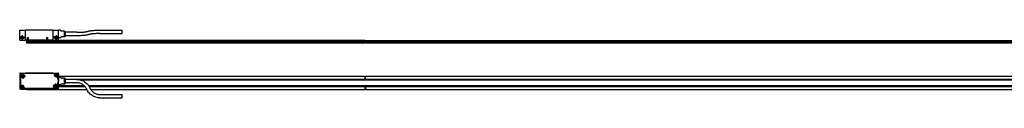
# Model space of a CAD drawing. Header units: millimetres. Extents: x -85 to 3708, y -72 to 348.
# Tile 9 of 10: x 649 to 1812, y 165 to 245. Entities that reach past the tile are written whole.
import ezdxf

# ---------------------------------------------------------------- set-up
doc = ezdxf.new("R2010")
doc.units = ezdxf.units.MM
doc.linetypes.add('DOT_CENTER', pattern=[14, 12, -1, 0, -1])
doc.layers.add('1', color=7, linetype='Continuous')

# ---------------------------------------------------------------- blocks, each defined once
blk = doc.blocks.new('CABEZA_REGLA_EXPOSED__8', base_point=(649, 232.8))
at = {"color": 7, "linetype": 'Continuous'}
for p, q in [((649, 232.8), (649, 244.8)), ((649, 244.8), (656, 244.8)), ((656, 232.8), (656, 244.8)), ((688, 244.8), (656, 244.8)), ((688, 244.8), (695, 244.8)), ((688, 244.8), (688, 232.8)), ((695, 244.6), (695, 244.8)), ((696.8, 244.6), (695, 244.6)), ((695, 235.6), (695, 244.6)), ((697.7, 243.9), (697.1, 244.4)), ((743.8, 244.7), (770.1, 244.7)), ((770.1, 240.7), (770.1, 244.7)), ((649, 232.8), (656, 232.8)), ((657.8, 232.8), (656, 232.8)), ((657.8, 235.8), (657.8, 232.8)), ((657.8, 235.8), (659, 235.8)), ((657.8, 232.8), (659, 232.8)), ((659, 235.8), (659, 232.8)), ((680.5, 232.8), (659, 232.8)), ((680.5, 235.8), (680.5, 232.8)), ((680.5, 235.8), (681.7, 235.8)), ((680.5, 232.8), (681.7, 232.8)), ((681.7, 235.8), (681.7, 232.8)), ((688, 232.8), (681.7, 232.8)), ((688, 232.8), (695, 232.8)), ((696.8, 235.6), (695, 235.6)), ((695, 232.8), (695, 235.6)), ((697.7, 236.3), (697.1, 235.7)), ((702, 243.6), (698.4, 243.6)), ((702, 236.6), (698.4, 236.6)), ((702.5, 243.1), (702, 243.6)), ((702, 236.6), (702, 243.6)), ((702.5, 237.1), (702, 236.6)), ((702.5, 243.1), (702.5, 237.1)), ((716.3, 242.1), (702.5, 242.1)), ((716.3, 238.1), (702.5, 238.1)), ((743.8, 240.7), (770.1, 240.7))]:
    blk.add_line(p, q, dxfattribs=at)
for centre, radius in [((652, 235.8), 1.85), ((652, 235.8), 1.6), ((652, 235.8), 1.25), ((692, 235.8), 1.85), ((692, 235.8), 1.6), ((692, 235.8), 1.25)]:
    blk.add_circle(centre, radius, dxfattribs=at)
for centre, radius, start, end in [((696.8, 244.1), 0.5, 45, 90), ((696.8, 236.1), 0.5, 270, 315), ((698.4, 244.6), 1, 225, 270), ((698.4, 235.6), 1, 90, 135)]:
    blk.add_arc(centre, radius, start, end, dxfattribs=at)
for points, knots in [([(729.4, 243.3), (729.6, 243.3), (730.1, 243.5), (730.9, 243.7), (732, 243.9), (733.5, 244.1), (735.5, 244.3), (737.4, 244.5), (739.3, 244.6), (741.4, 244.7), (743, 244.7), (743.8, 244.7)], [0, 0, 0, 0, 0.62921, 1.420102, 2.48505, 3.957263, 6.044379, 8.336662, 9.80845, 11.888369, 14.497563, 14.497563, 14.497563, 14.497563]), ([(716.3, 242.1), (716.8, 242.1), (718, 242.1), (720, 242.1), (722.3, 242.2), (724.4, 242.4), (726.2, 242.6), (727.5, 242.8), (728.4, 243), (729, 243.1), (729.3, 243.2), (729.4, 243.3)], [0, 0, 0, 0, 1.48769, 3.512666, 5.906097, 8.384028, 10.000024, 11.308732, 12.197421, 12.78054, 13.209703, 13.209703, 13.209703, 13.209703]), ([(730.7, 239.5), (730.5, 239.4), (730.1, 239.3), (729.3, 239.1), (728.2, 238.9), (726.8, 238.6), (724.8, 238.4), (722.4, 238.2), (719.4, 238.1), (717.4, 238.1), (716.3, 238.1)], [0, 0, 0, 0, 0.62921, 1.420102, 2.48505, 3.957263, 5.711348, 8.336658, 11.355609, 14.497427, 14.497427, 14.497427, 14.497427]), ([(743.8, 240.7), (742.8, 240.7), (740.9, 240.7), (738.2, 240.5), (735.8, 240.4), (734.2, 240.2), (732.8, 240), (731.9, 239.8), (731.2, 239.6), (730.8, 239.5), (730.7, 239.5)], [0, 0, 0, 0, 3.020094, 5.905976, 8.079292, 9.999908, 11.019115, 12.197284, 12.79445, 13.209566, 13.209566, 13.209566, 13.209566])]:
    blk.add_open_spline(points, degree=3, knots=knots, dxfattribs=at)
blk.add_open_spline([(770.1, 240.7), (770.1, 240.7), (770.1, 240.7), (770.1, 240.7), (770.1, 240.7)], degree=3, dxfattribs=at)
at = {"layer": '1', "color": 2, "linetype": 'DOT_CENTER'}
for p, q in [((654.8, 235.8), (649.1, 235.8)), ((652, 238.6), (652, 232.9)), ((694.8, 235.8), (689.1, 235.8)), ((692, 238.6), (692, 232.9))]:
    blk.add_line(p, q, dxfattribs=at)
at = {"layer": '1', "color": 30, "linetype": 'Continuous'}
for centre in [(652, 235.8), (692, 235.8)]:
    blk.add_arc(centre, 1.5, 175, 95, dxfattribs=at)
blk = doc.blocks.new('Regla_64__9', base_point=(657, 225.3))
at = {"color": 7, "linetype": 'Continuous'}
for p, q in [((657, 232.4), (657, 231.2)), ((1056.5, 232.4), (657, 232.4)), ((657, 231.2), (1056.5, 231.2)), ((657, 231.1), (657, 231.2)), ((657, 231.1), (1056.5, 231.1)), ((657, 231), (657, 231.1)), ((1056.5, 231), (657, 231)), ((657, 231), (657, 229.7)), ((657, 229.7), (1056.5, 229.7)), ((1056.5, 232.4), (1056.5, 232)), ((1057.5, 232), (1056.5, 232)), ((1056.5, 231.5), (1056.5, 232)), ((1056.5, 231.5), (1057.5, 231.5)), ((1056.5, 231.5), (1056.5, 231.2)), ((1056.5, 231.2), (1056.5, 231.1)), ((1056.5, 231.1), (1056.5, 231)), ((1056.5, 231), (1056.5, 229.7)), ((1057.5, 232.4), (2106.5, 232.4)), ((1057.5, 232.4), (1057.5, 232)), ((1057.5, 231.5), (1057.5, 232)), ((1057.5, 231.2), (1057.5, 231.5)), ((1057.5, 231.2), (2106.5, 231.2)), ((1057.5, 231.1), (1057.5, 231.2)), ((2106.5, 231.1), (1057.5, 231.1)), ((1057.5, 231), (1057.5, 231.1)), ((2106.5, 231), (1057.5, 231)), ((1057.5, 231), (1057.5, 229.7)), ((1057.5, 229.7), (2106.5, 229.7))]:
    blk.add_line(p, q, dxfattribs=at)
blk = doc.blocks.new('EXG_EXGA-2940__10', base_point=(649, 225.3))
for name, p in [('CABEZA_REGLA_EXPOSED__8', (649, 232.8)), ('Regla_64__9', (657, 225.3))]:
    blk.add_blockref(name, p)
blk = doc.blocks.new('Alzado2', base_point=(788, 235))
blk.add_blockref('EXG_EXGA-2940__10', (649, 225.3))
blk = doc.blocks.new('Regla_64__23', base_point=(657, 166.5))
at = {"color": 7, "linetype": 'Continuous'}
for p, q in [((695, 190.5), (1056.5, 190.5)), ((702.5, 186.8), (1056.5, 186.8)), ((1056.5, 190.5), (1056.5, 187.4)), ((1056.5, 187.4), (1057.5, 187.4)), ((1056.5, 187.4), (1056.5, 186.8)), ((1057.5, 190.5), (2106.5, 190.5)), ((1057.5, 187.4), (1057.5, 190.5)), ((1057.5, 187.4), (1057.5, 186.8)), ((1057.5, 186.8), (2106.5, 186.8)), ((657, 175.2), (657, 174.5)), ((657, 174.5), (728.4, 174.5)), ((695, 179.5), (724.7, 179.5)), ((695, 178.2), (726, 178.2)), ((716.3, 182.5), (702.5, 182.5)), ((3627, 185.5), (722.1, 185.5)), ((730.1, 179.5), (3627, 179.5)), ((731, 178.2), (1056.5, 178.2)), ((732.9, 174.5), (1056.5, 174.5)), ((1056.5, 178.2), (1056.5, 177.5)), ((1057.5, 177.5), (1056.5, 177.5)), ((1056.5, 177.5), (1056.5, 174.5)), ((1057.5, 178.2), (2106.5, 178.2)), ((1057.5, 177.5), (1057.5, 178.2)), ((1057.5, 177.5), (1057.5, 174.5)), ((1057.5, 174.5), (2106.5, 174.5))]:
    blk.add_line(p, q, dxfattribs=at)
blk = doc.blocks.new('CABEZA_REGLA_EXPOSED__24', base_point=(649, 164.6))
at = {"color": 7, "linetype": 'Continuous'}
for p, q in [((649, 193), (649, 176)), ((649.7, 191.4), (649.7, 180.6)), ((649.8, 191.4), (649.8, 180.6)), ((650, 194), (656, 194)), ((689.3, 193.4), (651.7, 193.4)), ((689.3, 193.3), (651.7, 193.3)), ((651.7, 189.8), (652.4, 190.4)), ((652.6, 189.9), (651.7, 189.8)), ((652.3, 191.4), (653, 190.7)), ((652.4, 190.4), (652.3, 191.4)), ((653.2, 189.2), (652.6, 189.9)), ((653, 190.7), (653.9, 190.7)), ((653.9, 190.7), (653.2, 190.1)), ((653.2, 190.1), (653.2, 189.2)), ((656, 193.8), (656, 194)), ((688, 193.8), (656, 193.8)), ((688, 194), (694, 194)), ((688, 194), (688, 193.8)), ((693.6, 189.7), (693.3, 190.1)), ((693.4, 190.1), (693.7, 189.8)), ((694.2, 187), (694.2, 188.3)), ((694.3, 187), (694.3, 188.3)), ((695, 193), (695, 189)), ((696.8, 189), (695, 189)), ((695, 189), (695, 184.5)), ((697.7, 188.3), (697.1, 188.8)), ((702, 188), (698.4, 188)), ((702, 184.5), (702, 188)), ((702.5, 187.5), (702, 188)), ((702.5, 187.5), (702.5, 184.5)), ((716.3, 186.5), (702.5, 186.5)), ((650, 175), (656, 175)), ((650.7, 178.9), (650.3, 179.3)), ((650.6, 178.9), (650.3, 179.2)), ((692.3, 175.7), (654.7, 175.7)), ((654.7, 175.6), (692.3, 175.6)), ((656, 175), (656, 175.2)), ((656, 175.2), (688, 175.2)), ((688, 175.2), (688, 175)), ((688, 175), (694, 175)), ((690.1, 178.2), (690.8, 178.8)), ((691, 178.3), (690.1, 178.2)), ((690.7, 179.8), (691.4, 179.1)), ((690.8, 178.8), (690.7, 179.8)), ((691.6, 177.6), (691, 178.3)), ((691.4, 179.1), (692.3, 179.1)), ((692.3, 179.1), (691.6, 178.5)), ((691.6, 178.5), (691.6, 177.6)), ((694.2, 177.6), (694.2, 181.9)), ((694.3, 177.6), (694.3, 181.9)), ((695, 180), (695, 184.5)), ((696.8, 180), (695, 180)), ((695, 176), (695, 180)), ((697.7, 180.7), (697.1, 180.1)), ((702, 181), (698.4, 181)), ((702, 181), (702, 184.5)), ((702.5, 181.5), (702, 181)), ((702.5, 184.5), (702.5, 181.5)), ((716.3, 182.5), (702.5, 182.5)), ((743.8, 168.6), (770.1, 168.6)), ((743.8, 164.6), (770.1, 164.6)), ((770.1, 164.6), (770.1, 168.6))]:
    blk.add_line(p, q, dxfattribs=at)
for centre, radius in [((652.8, 190.3), 2.1), ((652.8, 190.3), 1.9), ((692, 191.5), 1.75), ((692, 191.5), 1.25), ((652, 177.5), 1.75), ((652, 177.5), 1.25), ((691.2, 178.7), 2.1), ((691.2, 178.7), 1.9)]:
    blk.add_circle(centre, radius, dxfattribs=at)
for centre, radius, start, end in [((650, 193), 1, 90, 180), ((651.7, 191.4), 2, 90, 180), ((651.7, 191.4), 1.9, 90, 180), ((689.3, 191.4), 2, 49.0546, 90), ((689.3, 191.4), 1.9, 46.1691, 90), ((692, 191.5), 1.9, 138.0289, 311.983), ((692, 191.5), 2, 315, 135.1434), ((692.3, 188.3), 1.9, 0, 45), ((692.3, 188.3), 2, 0, 45), ((694, 193), 1, 0, 90), ((690, 184.5), 4.9, 328.9973, 31.0027), ((690, 184.5), 5, 0, 30.6834), ((696.8, 188.5), 0.5, 45, 90), ((698.4, 189), 1, 225, 270), ((650, 176), 1, 180, 270), ((651.7, 180.6), 2, 180, 225), ((651.7, 180.6), 1.9, 180, 225), ((652, 177.5), 2, 135, 315.1434), ((652, 177.5), 1.9, 318.0289, 131.983), ((654.7, 177.6), 1.9, 226.1691, 270), ((654.7, 177.6), 2, 229.0546, 270), ((692.3, 177.6), 2, 270, 0), ((692.3, 177.6), 1.9, 270, 0), ((694, 176), 1, 270, 0), ((690, 184.5), 5, 329.3166, 0), ((696.8, 180.5), 0.5, 270, 315), ((698.4, 180), 1, 90, 135)]:
    blk.add_arc(centre, radius, start, end, dxfattribs=at)
for points, knots in [([(716.3, 186.5), (717, 186.4), (718.7, 186.4), (721.2, 185.8), (723.6, 184.9), (725.8, 183.7), (727.7, 182.3), (729.4, 180.5), (730.8, 178.6), (731.6, 177.1), (731.9, 176.4)], [0, 0, 0, 0, 2.15213, 4.940557, 7.720992, 9.865015, 12.315605, 14.762897, 17.199016, 19.632168, 19.632168, 19.632168, 19.632168]), ([(728.3, 174.8), (727.9, 175.4), (727.4, 176.5), (726.2, 178), (724.9, 179.3), (723.4, 180.4), (721.9, 181.3), (720.1, 182), (718.2, 182.4), (717, 182.4), (716.3, 182.5)], [0, 0, 0, 0, 2.090968, 3.710921, 5.820382, 7.452727, 9.336879, 11.223599, 13.117235, 15.011838, 15.011838, 15.011838, 15.011838]), ([(743.8, 164.6), (743.1, 164.7), (741.5, 164.7), (739, 165.3), (736.6, 166.2), (734.5, 167.4), (732.5, 168.8), (730.7, 170.7), (729.3, 172.7), (728.6, 174.1), (728.3, 174.8)], [0, 0, 0, 0, 2.15213, 4.940557, 7.404167, 9.865227, 12.315816, 14.763108, 17.510386, 19.632171, 19.632171, 19.632171, 19.632171]), ([(731.9, 176.4), (732.2, 175.7), (732.8, 174.6), (733.9, 173.2), (735.1, 171.9), (736.6, 170.8), (738.3, 169.8), (740.1, 169.1), (741.9, 168.7), (743.2, 168.7), (743.8, 168.6)], [0, 0, 0, 0, 2.090968, 3.710921, 5.340052, 7.452731, 9.336883, 11.223603, 13.117239, 15.011842, 15.011842, 15.011842, 15.011842])]:
    blk.add_open_spline(points, degree=3, knots=knots, dxfattribs=at)
at = {"layer": '1', "color": 2, "linetype": 'DOT_CENTER'}
for p, q in [((655.9, 190.3), (649.7, 190.3)), ((652.8, 193.4), (652.8, 187.2)), ((694.7, 191.5), (689.2, 191.5)), ((692, 194.2), (692, 188.7)), ((654.7, 177.5), (649.2, 177.5)), ((652, 180.2), (652, 174.7)), ((694.3, 178.7), (688.1, 178.7)), ((691.2, 181.8), (691.2, 175.6))]:
    blk.add_line(p, q, dxfattribs=at)
at = {"layer": '1', "color": 30, "linetype": 'Continuous'}
for centre in [(692, 191.5), (652, 177.5)]:
    blk.add_arc(centre, 1.5, 175, 95, dxfattribs=at)
blk = doc.blocks.new('EXG_EXGA-2940__25', base_point=(649, 164.6))
for name, p in [('CABEZA_REGLA_EXPOSED__24', (649, 164.6)), ('Regla_64__23', (657, 166.5))]:
    blk.add_blockref(name, p)
blk = doc.blocks.new('Superior2', base_point=(788, 179.3))
blk.add_blockref('EXG_EXGA-2940__25', (649, 164.6))

msp = doc.modelspace()

# ---------------------------------------------------------------- block references
for name, p in [('Alzado2', (788, 235)), ('Superior2', (788, 179.3))]:
    msp.add_blockref(name, p)

doc.saveas('drawing.dxf')
